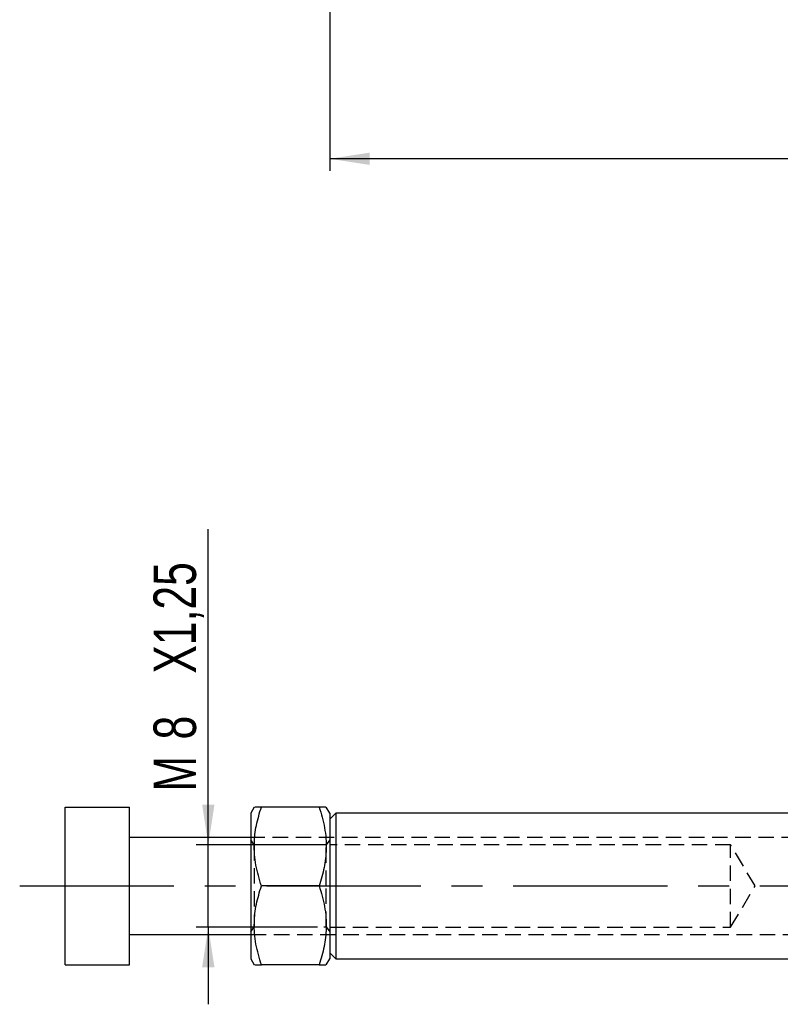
# Model space of a CAD drawing. Extents: x 33 to 392, y 21 to 282.
# Tile 1 of 19: x 45 to 108, y 31 to 112. Entities that reach past the tile are written whole.
import ezdxf

# ---------------------------------------------------------------- set-up
doc = ezdxf.new("R2010")
doc.units = 0
doc.linetypes.add('CENTERX2', pattern=[20.32, 12.7, -2.54, 2.54, -2.54])
doc.linetypes.add('HIDDEN', pattern=[1.905, 1.27, -0.635])
doc.layers.get('0').update_dxf_attribs({"linetype": 'CONTINUOUS'})
doc.styles.add('SLDTEXTSTYLE0', font='TXT', dxfattribs={"width": 0.75})
doc.dimstyles.new('SLDDIMSTYLE0', dxfattribs={"dimtxt": 3.5, "dimasz": 3.302, "dimexe": 0, "dimexo": 0.0625, "dimgap": 0.875, "dimtad": 1, "dimdec": 0, "dimrnd": 1e-09, "dimzin": 12, "dimtxsty": 'SLDTEXTSTYLE0', "dimsah": 1, "dimcen": 0.09, "dimazin": 3, "dimtfac": 1, "dimtdec": 0, "dimtofl": 0, "dimtmove": 0, "dimatfit": 3, "dimtolj": 1, "dimtzin": 12})
doc.dimstyles.new('SLDDIMSTYLE2', dxfattribs={"dimtxt": 3.5, "dimasz": 3.302, "dimexe": 0, "dimexo": 0.0625, "dimgap": 0.875, "dimtad": 1, "dimdec": 3, "dimrnd": 1e-09, "dimzin": 12, "dimtxsty": 'SLDTEXTSTYLE0', "dimsah": 1, "dimcen": 0.09, "dimazin": 3, "dimtfac": 1, "dimtdec": 3, "dimtmove": 0, "dimatfit": 3, "dimtolj": 1, "dimtzin": 12})

# ---------------------------------------------------------------- blocks, each defined once
blk = doc.blocks.new('_D_1')
at = {"color": 179, "linetype": 'CONTINUOUS'}
for p, q in [((176.289, 142.345), (176.289, 99.18)), ((70.956, 133.765), (70.956, 99.18)), ((176.289, 100.18), (70.956, 100.18))]:
    blk.add_line(p, q, dxfattribs=at)
for points in [[(70.956, 100.18), (74.258, 99.672), (74.258, 100.688)], [(176.289, 100.18), (172.987, 100.688), (172.987, 99.672)]]:
    blk.add_solid(points, dxfattribs=at)
at = {"color": 179, "linetype": 'CONTINUOUS', "insert": (115.445, 104.692, 0.1), "char_height": 3.5, "attachment_point": 1, "style": 'SLDTEXTSTYLE0'}
blk.add_mtext('105', dxfattribs=at)
blk = doc.blocks.new('_D_8')
at = {"color": 179, "linetype": 'CONTINUOUS'}
for p, q in [((60.956, 43.679), (60.956, 69.67)), ((69.956, 43.679), (59.956, 43.679)), ((60.956, 36.879), (60.956, 43.679)), ((69.956, 36.879), (59.956, 36.879)), ((60.956, 36.879), (60.956, 30.529))]:
    blk.add_line(p, q, dxfattribs=at)
for points in [[(60.956, 43.679), (61.464, 46.981), (60.448, 46.981)], [(60.956, 36.879), (60.448, 33.577), (61.464, 33.577)]]:
    blk.add_solid(points, dxfattribs=at)
at = {"color": 179, "linetype": 'CONTINUOUS', "char_height": 3.5, "attachment_point": 1, "rotation": 90, "style": 'SLDTEXTSTYLE0'}
for s, insert in [('X1,25', (56.444, 57.775, -31.575)), ('8', (56.444, 52.345, -31.575)), ('M', (56.444, 48.058, -31.575))]:
    blk.add_mtext(s, dxfattribs=dict(at, insert=insert))

msp = doc.modelspace()

# ---------------------------------------------------------------- linework, layer by layer
at = {"color": 7, "linetype": 'CONTINUOUS'}
for p, q in [((49.1556, 40.2794), (49.1556, 46.7794)), ((49.1556, 46.7794), (54.4556, 46.7794)), ((54.4556, 40.2794), (54.4556, 46.7794)), ((64.7443, 46.7794), (64.4556, 46.2794)), ((64.4556, 46.2794), (64.4556, 40.2794)), ((70.0864, 46.7794), (65.3249, 46.7794)), ((70.9556, 46.2794), (70.6669, 46.7794)), ((71.4556, 46.2794), (70.9556, 45.7794)), ((70.9556, 46.2794), (70.9556, 40.2794)), ((109.5605, 46.2794), (71.4556, 46.2794)), ((71.4556, 46.2794), (71.4556, 34.2794)), ((64.4556, 44.2794), (54.4556, 44.2794)), ((49.1556, 40.2794), (54.4556, 40.2794)), ((49.1556, 33.7794), (49.1556, 40.2794)), ((54.4556, 33.7794), (54.4556, 40.2794)), ((64.4556, 40.2794), (64.4556, 34.2794)), ((70.0864, 40.2794), (65.3249, 40.2794)), ((70.9556, 40.2794), (70.9556, 34.2794)), ((54.4556, 36.2794), (64.4556, 36.2794)), ((64.4556, 34.2794), (64.7443, 33.7794)), ((70.6669, 33.7794), (70.9556, 34.2794)), ((70.9556, 34.7794), (71.4556, 34.2794)), ((71.4556, 34.2794), (109.5605, 34.2794)), ((49.1556, 33.7794), (54.4556, 33.7794)), ((70.0864, 33.7794), (65.3249, 33.7794))]:
    msp.add_line(p, q, dxfattribs=at)
at = {"color": 7, "linetype": 'HIDDEN'}
for p, q in [((118.9556, 44.2794), (64.4556, 44.2794)), ((64.7466, 43.6544), (64.4556, 44.07)), ((70.9556, 44.07), (70.6646, 43.6544)), ((64.7466, 43.6544), (64.7466, 36.9044)), ((70.6646, 43.6544), (64.7466, 43.6544)), ((70.6646, 40.2794), (70.6646, 43.6544)), ((103.9556, 43.6794), (70.9556, 43.6794)), ((103.9556, 36.8794), (103.9556, 43.6794)), ((105.9985, 40.2794), (103.9556, 43.6794)), ((70.6646, 36.9044), (70.6646, 40.2794)), ((103.9556, 36.8794), (105.9985, 40.2794)), ((64.4556, 36.4888), (64.7466, 36.9044)), ((64.7466, 36.9044), (70.6646, 36.9044)), ((70.6646, 36.9044), (70.9556, 36.4888)), ((70.9556, 36.8794), (103.9556, 36.8794)), ((64.4556, 36.2794), (118.9556, 36.2794))]:
    msp.add_line(p, q, dxfattribs=at)
at = {"color": 179, "linetype": 'CENTERX2'}
msp.add_line((45.4245, 40.2794), (166.2056, 40.2794), dxfattribs=at)
at = {"color": 7, "linetype": 'CONTINUOUS'}
for points, knots in [([(65.3249, 40.2794), (65.1572, 40.8435), (64.8182, 41.9841), (64.6941, 43.6739), (64.8762, 45.2893), (65.1744, 46.2797), (65.3249, 46.7794)], [0, 0, 0, 0, 0.2646023, 0.5349422, 0.7653403, 1, 1, 1, 1]), ([(65.3249, 46.7794), (65.256, 46.7794), (65.0188, 46.7794), (64.7642, 46.7794), (64.7805, 46.7794), (64.7864, 46.7794)], [0, 0, 0, 0, 0.2065669, 0.7112817, 1, 1, 1, 1]), ([(70.0864, 46.7794), (70.2541, 46.2152), (70.5931, 45.0747), (70.7171, 43.3849), (70.5351, 41.7694), (70.2369, 40.7791), (70.0864, 40.2794)], [0, 0, 0, 0, 0.2646022, 0.5349422, 0.7653402, 1, 1, 1, 1]), ([(70.6267, 46.7794), (70.6327, 46.7794), (70.65, 46.7794), (70.3967, 46.7794), (70.1553, 46.7794), (70.0864, 46.7794)], [0, 0, 0, 0, 0.2758342, 0.7934295, 1, 1, 1, 1]), ([(65.3249, 33.7794), (65.1572, 34.3435), (64.8182, 35.4841), (64.6941, 37.1739), (64.8762, 38.7893), (65.1744, 39.7797), (65.3249, 40.2794)], [0, 0, 0, 0, 0.26460232, 0.53494223, 0.7653403, 1, 1, 1, 1]), ([(70.0864, 40.2794), (70.2541, 39.7152), (70.5931, 38.5747), (70.7171, 36.8849), (70.5351, 35.2694), (70.2369, 34.2791), (70.0864, 33.7794)], [0, 0, 0, 0, 0.2646021, 0.5349421, 0.7653402, 1, 1, 1, 1]), ([(64.7846, 33.7794), (64.7786, 33.7794), (64.7613, 33.7794), (65.0145, 33.7794), (65.256, 33.7794), (65.3249, 33.7794)], [0, 0, 0, 0, 0.2758342, 0.7934295, 1, 1, 1, 1]), ([(70.0864, 33.7794), (70.1553, 33.7794), (70.3924, 33.7794), (70.6471, 33.7794), (70.6307, 33.7794), (70.6248, 33.7794)], [0, 0, 0, 0, 0.20656695, 0.71128165, 1, 1, 1, 1])]:
    msp.add_open_spline(points, degree=3, knots=knots, dxfattribs=at)

# ---------------------------------------------------------------- dimensions: what is measured, and where the dimension line sits
at = {"color": 179, "linetype": 'CONTINUOUS'}
dim = msp.add_linear_dim(base=(70.9556, 100.1801), p1=(176.2889, 143.345), p2=(70.9556, 134.7653), dimstyle='SLDDIMSTYLE0', dxfattribs=at)
dim.commit()
dim.dimension.update_dxf_attribs({"geometry": '_D_1', "text_midpoint": (120.7465, 100.1801), "dimtype": 160})
dim = msp.add_linear_dim(base=(60.9556, 43.6794), p1=(70.9556, 36.8794), p2=(70.9556, 43.6794), angle=90, text='M<>X1,25', dimstyle='SLDDIMSTYLE2', dxfattribs=at)
dim.commit()
dim.dimension.update_dxf_attribs({"geometry": '_D_8', "text_midpoint": (60.9556, 58.8638), "dimtype": 160})

doc.saveas('drawing.dxf')
